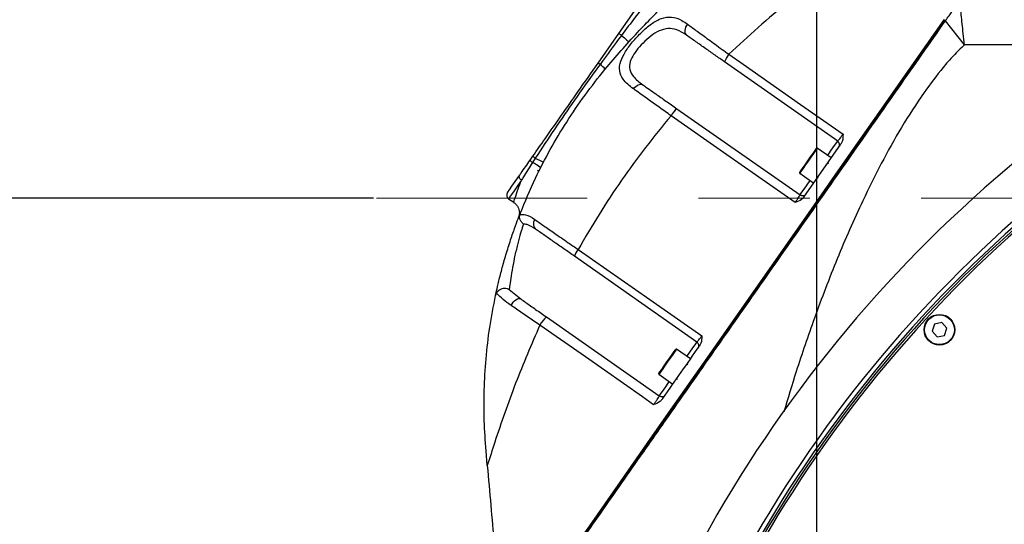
# Model space of a CAD drawing. Header units: millimetres. Extents: x 1654 to 2248, y 5204 to 5624.
# Tile 52 of 81: x 1807 to 1829, y 5535 to 5547. Entities that reach past the tile are written whole.
import ezdxf

# ---------------------------------------------------------------- set-up
doc = ezdxf.new("R2010")
doc.units = ezdxf.units.MM
doc.header["$PDSIZE"] = -1
doc.linetypes.add('CENTERX2', pattern=[20.32, 12.7, -2.54, 2.54, -2.54])
for name, color, linetype in [('运动空间01轨迹1-1', 2, 'Continuous'), ('运动空间02尺寸标注', 3, 'Continuous'), ('运动空间04中心线', 1, 'Continuous'), ('运动空间05模型', 7, 'Continuous')]:
    doc.layers.add(name, color=color, linetype=linetype)
doc.styles.add('PC_TEXTSTYLE2', font='ISOCP.SHX', dxfattribs={"width": 0.707, "bigfont": 'GBCBIG.SHX'})
doc.styles.add('SLDTEXTSTYLE0', font='TXT', dxfattribs={"width": 0.7})
doc.dimstyles.new('SLDDIMSTYLE1', dxfattribs={"dimtxt": 5, "dimasz": 4.08, "dimexe": 1, "dimexo": 0.0625, "dimgap": 0.875, "dimtad": 1, "dimlfac": 10, "dimrnd": 1e-09, "dimzin": 12, "dimdsep": 46, "dimtxsty": 'SLDTEXTSTYLE0', "dimsah": 1, "dimcen": 0.09, "dimadec": 0, "dimazin": 3, "dimtfac": 1, "dimtdec": 3, "dimtofl": 0, "dimtmove": 0, "dimatfit": 3, "dimfxl": 1, "dimfrac": 2, "dimtolj": 1, "dimtzin": 12, "dimarcsym": 0})

# ---------------------------------------------------------------- blocks, each defined once
blk = doc.blocks.new('*D166')
at = {"layer": 'Defpoints', "color": 0}
for p in [(1814.782, 5542.664), (1755.398, 5526.664), (1811.7, 5526.664)]:
    blk.add_point(p, dxfattribs=at)
at = {"layer": '运动空间02尺寸标注', "color": 0, "lineweight": -2}
for p, q in [((1814.72, 5542.664), (1754.398, 5542.664)), ((1755.398, 5538.584), (1755.398, 5530.744)), ((1811.638, 5526.664), (1754.398, 5526.664))]:
    blk.add_line(p, q, dxfattribs=at)
at = {"layer": '运动空间02尺寸标注', "color": 0}
for points in [[(1756.078, 5538.584), (1754.718, 5538.584), (1755.398, 5542.664)], [(1754.718, 5530.744), (1756.078, 5530.744), (1755.398, 5526.664)]]:
    blk.add_solid(points, dxfattribs=at)
at = {"layer": '运动空间02尺寸标注', "color": 0, "insert": (1749.523, 5533.637), "char_height": 5, "attachment_point": 2, "rotation": 90, "style": 'PC_TEXTSTYLE2'}
blk.add_mtext('\\A1;160', dxfattribs=at)
blk = doc.blocks.new('*D167')
at = {"layer": 'Defpoints', "color": 0}
for p in [(1888.83, 5558.55), (1888.83, 5553.938), (1824.83, 5532.414)]:
    blk.add_point(p, dxfattribs=at)
at = {"layer": '运动空间02尺寸标注', "color": 0, "lineweight": -2}
for p, q in [((1824.83, 5532.476), (1824.83, 5559.55)), ((1888.83, 5554), (1888.83, 5559.55)), ((1828.91, 5558.55), (1884.75, 5558.55))]:
    blk.add_line(p, q, dxfattribs=at)
at = {"layer": '运动空间02尺寸标注', "color": 0}
for points in [[(1828.91, 5559.23), (1828.91, 5557.87), (1824.83, 5558.55)], [(1884.75, 5557.87), (1884.75, 5559.23), (1888.83, 5558.55)]]:
    blk.add_solid(points, dxfattribs=at)
at = {"layer": '运动空间02尺寸标注', "color": 0, "insert": (1856.917, 5564.425), "char_height": 5, "attachment_point": 2, "style": 'PC_TEXTSTYLE2'}
blk.add_mtext('\\A1;640', dxfattribs=at)
blk = doc.blocks.new('*D171')
at = {"layer": 'Defpoints', "color": 0}
for p in [(1740.742, 5551.664), (1832.83, 5551.664), (1813.43, 5425.664)]:
    blk.add_point(p, dxfattribs=at)
at = {"layer": '运动空间02尺寸标注', "color": 0, "lineweight": -2}
for p, q in [((1832.767, 5551.664), (1739.742, 5551.664)), ((1740.742, 5429.744), (1740.742, 5547.584)), ((1813.367, 5425.664), (1739.742, 5425.664))]:
    blk.add_line(p, q, dxfattribs=at)
at = {"layer": '运动空间02尺寸标注', "color": 0}
for points in [[(1741.422, 5547.584), (1740.062, 5547.584), (1740.742, 5551.664)], [(1740.062, 5429.744), (1741.422, 5429.744), (1740.742, 5425.664)]]:
    blk.add_solid(points, dxfattribs=at)
at = {"layer": '运动空间02尺寸标注', "color": 0, "insert": (1737.367, 5488.664), "char_height": 5, "attachment_point": 5, "rotation": 90, "style": 'PC_TEXTSTYLE2'}
blk.add_mtext('\\A1;1260', dxfattribs=at)
blk = doc.blocks.new('*D131')
at = {"layer": 'Defpoints', "color": 0}
for p in [(1824.83, 5592.633), (1725.311, 5425.664), (1806.83, 5425.664)]:
    blk.add_point(p, dxfattribs=at)
at = {"layer": '运动空间02尺寸标注', "color": 0, "lineweight": -2}
for p, q in [((1824.767, 5592.633), (1724.311, 5592.633)), ((1725.311, 5588.553), (1725.311, 5429.744)), ((1806.768, 5425.664), (1724.311, 5425.664))]:
    blk.add_line(p, q, dxfattribs=at)
at = {"layer": '运动空间02尺寸标注', "color": 0}
for points in [[(1725.991, 5588.553), (1724.631, 5588.553), (1725.311, 5592.633)], [(1724.631, 5429.744), (1725.991, 5429.744), (1725.311, 5425.664)]]:
    blk.add_solid(points, dxfattribs=at)
at = {"layer": '运动空间02尺寸标注', "color": 0, "insert": (1721.936, 5509.148), "char_height": 5, "attachment_point": 5, "rotation": 90, "style": 'PC_TEXTSTYLE2'}
blk.add_mtext('\\A1;1669.7', dxfattribs=at)

msp = doc.modelspace()

# ---------------------------------------------------------------- linework, layer by layer
at = {"layer": '运动空间01轨迹1-1'}
msp.add_arc((1824.829779, 5468.663585), 123.96969, 289.99999841, 179.98431917, dxfattribs=at)
at = {"layer": '运动空间04中心线', "linetype": 'CENTERX2', "lineweight": 18}
msp.add_line((1900.872847, 5542.663586), (1814.782082, 5542.663586), dxfattribs=at)
at = {"layer": '运动空间05模型', "lineweight": 25}
for p, q in [((1820.312518, 5546.421684), (1820.724982, 5547.010745)), ((1827.73373, 5546.733929), (1827.750114, 5546.722461)), ((1828.200998, 5546.163584), (1827.768262, 5546.713509)), ((1819.840524, 5545.747603), (1820.312518, 5546.421684)), ((1830.019841, 5546.163584), (1828.200998, 5546.163584)), ((1825.308898, 5543.968298), (1822.725213, 5545.777406)), ((1821.639339, 5544.706585), (1824.448534, 5542.73956)), ((1826.325471, 5544.652988), (1826.274631, 5544.650127)), ((1824.534828, 5542.688467), (1825.37991, 5543.895365)), ((1825.161383, 5543.583275), (1824.841914, 5543.806972)), ((1818.290189, 5543.533494), (1818.352527, 5543.622519)), ((1818.407864, 5543.579985), (1818.343521, 5543.478908)), ((1825.547251, 5543.611313), (1825.59734, 5543.613113)), ((1818.465791, 5543.296112), (1818.475435, 5543.309893)), ((1818.478173, 5543.296362), (1818.468246, 5543.282188)), ((1824.44041, 5543.233563), (1824.75988, 5543.009867)), ((1817.796389, 5542.653932), (1817.914898, 5542.57095)), ((1824.800311, 5542.544575), (1824.851291, 5542.547645)), ((1818.063075, 5542.316504), (1818.055949, 5542.294462)), ((1824.736047, 5542.383058), (1824.682321, 5542.376073)), ((1824.385235, 5541.882046), (1824.322385, 5541.86203)), ((1824.341303, 5541.889043), (1824.397925, 5541.900171)), ((1822.09687, 5539.381041), (1819.29954, 5541.339751)), ((1817.812261, 5540.578772), (1818.075103, 5540.365954)), ((1818.663264, 5539.954115), (1821.236506, 5538.152315)), ((1823.001075, 5539.905263), (1823.028162, 5540.013684)), ((1823.056718, 5540.054466), (1823.029966, 5539.946522)), ((1827.517023, 5539.793475), (1827.460912, 5539.630885)), ((1827.685886, 5539.826174), (1827.517023, 5539.793475)), ((1827.798638, 5539.69629), (1827.685886, 5539.826174)), ((1827.742528, 5539.5337), (1827.798638, 5539.69629)), ((1827.460912, 5539.630885), (1827.573665, 5539.500995)), ((1827.573665, 5539.500995), (1827.742528, 5539.5337)), ((1821.949354, 5538.996024), (1821.629885, 5539.219721)), ((1822.403537, 5539.123042), (1822.381041, 5539.019765)), ((1821.228382, 5538.646312), (1821.547851, 5538.422616)), ((1821.458483, 5537.771954), (1821.474868, 5537.76048)), ((1821.37838, 5537.587817), (1821.378342, 5537.587763)), ((1817.313853, 5536.564578), (1817.284507, 5536.900021))]:
    msp.add_line(p, q, dxfattribs=at)
at = {"layer": '运动空间05模型', "lineweight": 25, "flags": 128}
for points in [[(1821.458483, 5537.771954), (1822.238852, 5538.886435), (1823.020976, 5540.00342), (1823.804555, 5541.122486), (1824.589286, 5542.243202), (1825.374872, 5543.365134), (1826.161008, 5544.487859), (1826.947396, 5545.61093), (1827.73373, 5546.733929)], [(1821.474868, 5537.76048), (1822.255236, 5538.874961), (1823.037359, 5539.991952), (1823.820937, 5541.111018), (1824.605669, 5542.231728), (1825.391254, 5543.353666), (1826.17739, 5544.476379), (1826.963778, 5545.599462), (1827.750114, 5546.722461)], [(1821.880588, 5546.636774), (1821.856857, 5546.602561), (1821.83829, 5546.565916), (1821.825692, 5546.5284), (1821.819611, 5546.49166), (1821.820307, 5546.45728), (1821.827752, 5546.426751), (1821.841623, 5546.401395), (1821.86132, 5546.382309)], [(1820.375726, 5546.381189), (1820.410279, 5546.350028), (1820.442382, 5546.321084), (1820.471171, 5546.29512), (1820.495865, 5546.27284), (1820.5158, 5546.254863), (1820.530439, 5546.241666), (1820.539379, 5546.233596), (1820.54239, 5546.23089)], [(1822.823817, 5545.948626), (1823.150231, 5545.720066), (1824.455889, 5544.805838), (1825.428926, 5544.124521)], [(1820.648757, 5545.160021), (1820.673064, 5545.190074), (1820.700145, 5545.216252), (1820.728979, 5545.237578), (1820.758483, 5545.253254), (1820.787546, 5545.262696), (1820.815075, 5545.265533), (1820.840031, 5545.261671), (1820.861477, 5545.251252)], [(1824.336538, 5542.564423), (1824.084901, 5542.740621), (1822.779243, 5543.654837), (1821.505905, 5544.546415)], [(1825.079468, 5543.640627), (1825.14693, 5543.736984), (1825.215046, 5543.834259), (1825.266298, 5543.907453), (1825.298113, 5543.952896), (1825.308898, 5543.968298)], [(1824.624911, 5543.514492), (1824.688615, 5543.605472), (1824.74629, 5543.687834), (1824.791684, 5543.752672), (1824.81988, 5543.792941), (1824.827986, 5543.804516)], [(1824.841914, 5543.806972), (1824.833568, 5543.795051), (1824.804543, 5543.753602), (1824.757815, 5543.686868), (1824.698444, 5543.602075), (1824.632866, 5543.508424)], [(1824.437954, 5543.247487), (1824.442105, 5543.253423), (1824.465441, 5543.286742), (1824.506931, 5543.346001), (1824.562081, 5543.424763), (1824.624911, 5543.514492)], [(1824.632866, 5543.508424), (1824.568187, 5543.416049), (1824.511417, 5543.334974), (1824.468705, 5543.273975), (1824.444683, 5543.239667), (1824.44041, 5543.233563)], [(1817.771832, 5542.793204), (1817.783526, 5542.809905), (1817.818135, 5542.859329), (1817.874244, 5542.939462), (1817.94957, 5543.047036), (1818.041036, 5543.177666)], [(1818.092513, 5543.076839), (1818.000371, 5542.945243), (1817.922625, 5542.834212), (1817.8619, 5542.747487), (1817.820239, 5542.68799), (1817.799053, 5542.657734), (1817.796389, 5542.653932)], [(1818.041036, 5543.177666), (1818.03667, 5543.168081), (1818.035624, 5543.156661), (1818.037931, 5543.143846), (1818.043504, 5543.130125), (1818.052134, 5543.116035), (1818.063483, 5543.102099), (1818.077118, 5543.088867), (1818.092513, 5543.076839)], [(1824.448534, 5542.73956), (1824.459319, 5542.754973), (1824.491135, 5542.800404), (1824.542386, 5542.873599), (1824.610502, 5542.970885), (1824.677964, 5543.06723)], [(1819.386185, 5541.493882), (1819.712595, 5541.265358), (1821.018234, 5540.351261), (1822.205055, 5539.520355)], [(1817.854891, 5540.217341), (1817.878282, 5540.255727), (1817.905873, 5540.29137), (1817.936251, 5540.322448), (1817.967865, 5540.347369), (1817.999098, 5540.364863), (1818.028349, 5540.374024), (1818.054125, 5540.374394), (1818.075103, 5540.365954)], [(1821.107462, 5537.952824), (1820.855847, 5538.128956), (1819.550249, 5539.042874), (1818.512547, 5539.769264)], [(1821.86744, 5539.053382), (1821.934902, 5539.149727), (1822.003018, 5539.247008), (1822.054269, 5539.320202), (1822.086084, 5539.365639), (1822.09687, 5539.381041)], [(1821.412883, 5538.927241), (1821.476588, 5539.018221), (1821.534261, 5539.100589), (1821.579656, 5539.165415), (1821.607851, 5539.205684), (1821.615959, 5539.217265)], [(1821.629885, 5539.219721), (1821.621541, 5539.2078), (1821.592516, 5539.166351), (1821.545786, 5539.099611), (1821.486417, 5539.014824), (1821.420837, 5538.921167)], [(1821.225927, 5538.660242), (1821.230078, 5538.666166), (1821.253413, 5538.699497), (1821.294904, 5538.75875), (1821.350053, 5538.837512), (1821.412883, 5538.927241)], [(1821.420837, 5538.921167), (1821.35616, 5538.828798), (1821.299389, 5538.747717), (1821.256677, 5538.686724), (1821.232656, 5538.652416), (1821.228382, 5538.646312)], [(1821.236506, 5538.152315), (1821.247292, 5538.167717), (1821.279106, 5538.213153), (1821.330357, 5538.286348), (1821.398473, 5538.383628), (1821.465937, 5538.479973)], [(1818.076188, 5532.941534), (1818.365583, 5533.354832), (1818.66887, 5533.787973), (1818.984977, 5534.239419), (1819.312793, 5534.707589), (1819.65116, 5535.190828), (1819.998888, 5535.687436), (1820.354751, 5536.195661), (1820.717493, 5536.713709), (1821.085838, 5537.239756), (1821.458483, 5537.771954)], [(1818.09257, 5532.930066), (1818.381966, 5533.343364), (1818.685252, 5533.776499), (1819.001359, 5534.227951), (1819.329176, 5534.696116), (1819.667542, 5535.179354), (1820.015273, 5535.675962), (1820.371133, 5536.184187), (1820.733875, 5536.702235), (1821.10222, 5537.228288), (1821.474868, 5537.76048)]]:
    msp.add_lwpolyline(points, dxfattribs=at)
at = {"layer": '运动空间05模型', "lineweight": 25}
for radius in [0.35, 0.34]:
    msp.add_circle((1827.629775, 5539.663586), radius, dxfattribs=at)
for centre, radius, start, end in [((1820.058521, 5545.955653), 0.530754, 53.2982709, 61.408678), ((1823.266896, 5545.579459), 0.576718, 140.1994237, 159.9262048), ((1848.518688, 5520.411755), 30, 122.8117975, 165.2159394), ((1819.553349, 5545.26055), 0.565412, 54.0291681, 59.4756923), ((1819.075966, 5544.698026), 1.302276, 44.4666412, 51.567118), ((1848.518688, 5520.411755), 29, 122.8117975, 165.2159394), ((1848.518688, 5520.411755), 28.9, 122.8117975, 165.2159394), ((1848.518688, 5520.411755), 28.85, 122.8117975, 165.2159394), ((1822.040756, 5544.236507), 0.61815, 130.4952876, 149.9107696), ((1848.518688, 5520.411755), 28.8, 122.8117975, 165.2159394), ((1825.251541, 5543.886378), 0.1, 325, 55), ((1824.836178, 5543.798778), 0.01, 55, 145), ((1818.404109, 5543.591449), 0.127815, 206.964343, 241.703441), ((1818.666385, 5543.973587), 0.470909, 228.2030077, 236.7027685), ((1820.742746, 5547.976007), 4.977619, 242.0256507, 244.4286802), ((1817.992522, 5542.740371), 0.817702, 50.1653558, 64.5800079), ((1818.473982, 5543.290379), 0.01, 145, 235), ((1825.103201, 5543.465314), 0.02, 145, 235), ((1824.446146, 5543.241755), 0.01, 145, 235), ((1824.850827, 5543.104887), 0.02, 55, 145), ((1817.853746, 5542.735846), 0.1, 145, 235), ((1824.505891, 5542.821481), 0.1, 235, 325), ((1818.531077, 5542.078853), 0.167381, 143.0409137, 224.6632391), ((1819.766425, 5541.178713), 0.493877, 140.3457311, 160.9696943), ((1819.139815, 5539.411698), 0.722023, 131.3015534, 150.3152808), ((1822.039513, 5539.299127), 0.1, 325, 55), ((1821.62415, 5539.211527), 0.01, 55, 145), ((1821.891173, 5538.878062), 0.02, 145, 235), ((1821.234118, 5538.654504), 0.01, 145, 235), ((1821.638799, 5538.517636), 0.02, 55, 145), ((1821.293863, 5538.234229), 0.1, 235, 325)]:
    msp.add_arc(centre, radius, start, end, dxfattribs=at)
for points, knots in [([(1825.653468, 5548.194851), (1825.653467, 5548.194851), (1825.352924, 5548.194851), (1824.9357, 5547.604071), (1824.180656, 5547.163702), (1823.489452, 5546.561627), (1823.045693, 5546.152958), (1822.823817, 5545.948626)], [0, 0, 0, 0, 0.000001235, 0.249187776, 0.498330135, 0.749168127, 1, 1, 1, 1]), ([(1820.005346, 5545.610262), (1820.246248, 5545.892399), (1820.695761, 5546.418853), (1821.184993, 5546.908907), (1821.412036, 5547.136332)], [0, 0, 0, 0, 0.53591844, 1, 1, 1, 1]), ([(1827.768259, 5546.713509), (1827.795162, 5546.751932), (1827.862497, 5546.848102), (1827.970154, 5547.001844), (1828.050361, 5547.116391), (1828.090509, 5547.173728)], [0, 0, 0, 0, 0.249432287, 0.624305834, 1, 1, 1, 1]), ([(1828.200998, 5546.163584), (1828.19166, 5546.249003), (1828.174, 5546.410552), (1828.149102, 5546.638394), (1828.12731, 5546.8376), (1828.10809, 5547.013077), (1828.096208, 5547.121652), (1828.090509, 5547.173728)], [0, 0, 0, 0, 0.251946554, 0.476498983, 0.673679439, 0.843485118, 1, 1, 1, 1]), ([(1820.806897, 5546.953382), (1820.766582, 5546.900285), (1820.622147, 5546.710056), (1820.478952, 5546.518952), (1820.375726, 5546.381189)], [0, 0, 0, 0, 0.279121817, 1, 1, 1, 1]), ([(1827.740121, 5546.743061), (1827.318828, 5546.141389), (1826.476103, 5544.93785), (1825.211732, 5543.132154), (1824.082719, 5541.519743), (1823.08932, 5540.101029), (1822.233008, 5538.878086), (1821.493976, 5537.822643), (1820.871641, 5536.933853), (1820.364433, 5536.209481), (1819.86572, 5535.49725), (1819.381196, 5534.805282), (1818.956694, 5534.199022), (1818.593929, 5533.680943), (1818.289905, 5533.246749), (1818.12044, 5533.00473), (1818.035984, 5532.884116)], [0, 0, 0, 0, 0.124672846, 0.249386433, 0.374079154, 0.459044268, 0.544028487, 0.628943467, 0.680479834, 0.732216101, 0.783896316, 0.83538714, 0.886716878, 0.924514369, 0.962380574, 1, 1, 1, 1]), ([(1820.648757, 5545.160021), (1820.603121, 5545.194684), (1820.511908, 5545.263964), (1820.391727, 5545.396105), (1820.315438, 5545.565799), (1820.34039, 5545.780802), (1820.455672, 5546.007677), (1820.626295, 5546.235692), (1820.83459, 5546.460653), (1821.06173, 5546.65677), (1821.29254, 5546.78561), (1821.523945, 5546.814532), (1821.71807, 5546.74784), (1821.838413, 5546.665596), (1821.880588, 5546.636774)], [0, 0, 0, 0, 0.061996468, 0.123911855, 0.217670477, 0.30982571, 0.3905225, 0.470003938, 0.553507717, 0.64202474, 0.735607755, 0.834580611, 0.942028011, 1, 1, 1, 1]), ([(1821.37838, 5537.587817), (1821.72693, 5538.085596), (1822.424446, 5539.08175), (1823.482471, 5540.592767), (1824.547441, 5542.113705), (1825.617862, 5543.642422), (1826.69323, 5545.1782), (1827.409942, 5546.20178), (1827.768247, 5546.713497)], [0, 0, 0, 0, 0.165496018, 0.331189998, 0.496847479, 0.664573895, 0.832310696, 1, 1, 1, 1]), ([(1821.86132, 5546.382309), (1821.822926, 5546.407706), (1821.715144, 5546.479003), (1821.541104, 5546.544271), (1821.337432, 5546.53346), (1821.140758, 5546.440851), (1820.953183, 5546.29479), (1820.784645, 5546.125391), (1820.648408, 5545.950674), (1820.558985, 5545.77174), (1820.550066, 5545.595746), (1820.645676, 5545.416135), (1820.782161, 5545.311853), (1820.861477, 5545.251252)], [0, 0, 0, 0, 0.0605882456, 0.1700921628, 0.2687836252, 0.3618727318, 0.4506204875, 0.5343942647, 0.612947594, 0.6909512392, 0.7793756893, 0.8717889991, 1, 1, 1, 1]), ([(1821.880588, 5546.636774), (1821.953104, 5546.583841), (1822.100265, 5546.476421), (1822.367087, 5546.281782), (1822.612976, 5546.102425), (1822.771933, 5545.986473), (1822.823817, 5545.948626)], [0, 0, 0, 0, 0.265422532, 0.538639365, 0.849410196, 1, 1, 1, 1]), ([(1820.375726, 5546.381189), (1820.335852, 5546.327782), (1820.171428, 5546.107553), (1820.008712, 5545.885984), (1819.885457, 5545.718147)], [0, 0, 0, 0, 0.242508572, 1, 1, 1, 1]), ([(1822.725213, 5545.777406), (1822.653181, 5545.827847), (1822.507615, 5545.929781), (1822.287108, 5546.084176), (1822.064762, 5546.239858), (1821.929779, 5546.334374), (1821.86132, 5546.382309)], [0, 0, 0, 0, 0.228428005, 0.461618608, 0.726948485, 1, 1, 1, 1]), ([(1828.200998, 5546.163584), (1828.115286, 5546.082273), (1827.943789, 5545.919581), (1827.633406, 5545.558028), (1827.22767, 5545.019933), (1826.756794, 5544.285816), (1826.295619, 5543.457669), (1825.801172, 5542.458223), (1825.285677, 5541.284041), (1824.788744, 5539.979888), (1824.387778, 5538.813426), (1824.172169, 5538.09486), (1824.079989, 5537.787653)], [0, 0, 0, 0, 0.0376088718, 0.0752500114, 0.1516027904, 0.2521236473, 0.3527804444, 0.4534014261, 0.6072124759, 0.7610471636, 0.8978409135, 1, 1, 1, 1]), ([(1818.063075, 5542.316504), (1818.175064, 5542.586143), (1818.381565, 5543.083339), (1818.742704, 5543.776517), (1819.119814, 5544.410511), (1819.537198, 5545.021241), (1819.843146, 5545.414581), (1820.003063, 5545.607509), (1820.005346, 5545.610262)], [0, 0, 0, 0, 0.226524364, 0.417694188, 0.608870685, 0.803027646, 0.997188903, 1, 1, 1, 1]), ([(1818.352527, 5543.622519), (1818.445741, 5543.755646), (1818.78869, 5544.245441), (1819.28482, 5544.953971), (1819.687579, 5545.529175), (1819.840524, 5545.747603)], [0, 0, 0, 0, 0.187989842, 0.691645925, 1, 1, 1, 1]), ([(1819.885457, 5545.718147), (1819.846176, 5545.664287), (1819.649757, 5545.394971), (1819.146182, 5544.689774), (1818.703163, 5544.023858), (1818.407864, 5543.579985)], [0, 0, 0, 0, 0.076940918, 0.384726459, 1, 1, 1, 1]), ([(1821.505905, 5544.546415), (1821.415652, 5544.610921), (1821.232522, 5544.741807), (1820.955188, 5544.940309), (1820.763194, 5545.077922), (1820.662539, 5545.150133), (1820.648757, 5545.160021)], [0, 0, 0, 0, 0.292567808, 0.593640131, 0.944359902, 1, 1, 1, 1]), ([(1820.861477, 5545.251252), (1820.956974, 5545.184385), (1821.121283, 5545.069336), (1821.389371, 5544.88161), (1821.555226, 5544.765479), (1821.639339, 5544.706585)], [0, 0, 0, 0, 0.4061685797, 0.6988415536, 1, 1, 1, 1]), ([(1821.505905, 5544.546415), (1821.309391, 5544.307703), (1820.916364, 5543.83028), (1820.370842, 5543.076936), (1819.855284, 5542.300162), (1819.542551, 5541.762642), (1819.386185, 5541.493882)], [0, 0, 0, 0, 0.248756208, 0.497512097, 0.748756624, 1, 1, 1, 1]), ([(1825.308898, 5543.968298), (1825.310977, 5543.969554), (1825.315132, 5543.972064), (1825.337161, 5543.998943), (1825.368024, 5544.039606), (1825.400535, 5544.084247), (1825.421191, 5544.113549), (1825.428926, 5544.124521)], [0, 0, 0, 0, 0.218404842, 0.436589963, 0.654092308, 0.870470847, 1, 1, 1, 1]), ([(1825.428926, 5544.124521), (1825.428926, 5544.124219), (1825.429015, 5544.069853), (1825.429447, 5543.987165), (1825.391728, 5543.917265), (1825.37991, 5543.895365)], [0, 0, 0, 0, 0.003820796, 0.687891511, 1, 1, 1, 1]), ([(1818.041036, 5543.177666), (1818.056066, 5543.199131), (1818.132475, 5543.308254), (1818.219934, 5543.433158), (1818.290189, 5543.533494)], [0, 0, 0, 0, 0.196701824, 1, 1, 1, 1]), ([(1825.580839, 5543.589546), (1825.569223, 5543.588784), (1825.552322, 5543.587676), (1825.535245, 5543.586812), (1825.529904, 5543.586542)], [0, 0, 0, 0, 0.687218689, 1, 1, 1, 1]), ([(1818.343521, 5543.478908), (1818.308271, 5543.423155), (1818.236716, 5543.30998), (1818.153597, 5543.176145), (1818.107485, 5543.101178), (1818.092513, 5543.076839)], [0, 0, 0, 0, 0.396028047, 0.80391325, 1, 1, 1, 1]), ([(1817.918408, 5542.575963), (1817.917992, 5542.574626), (1817.916029, 5542.568314), (1817.943387, 5542.656215), (1818.004492, 5542.842199), (1818.06683, 5543.008374), (1818.092513, 5543.076839)], [0, 0, 0, 0, 0.089357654, 0.421778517, 0.761771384, 1, 1, 1, 1]), ([(1824.336538, 5542.564423), (1824.346327, 5542.57845), (1824.369009, 5542.610951), (1824.401754, 5542.659622), (1824.429396, 5542.702518), (1824.447128, 5542.732423), (1824.448065, 5542.73718), (1824.448534, 5542.73956)], [0, 0, 0, 0, 0.158775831, 0.367910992, 0.578071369, 0.788941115, 1, 1, 1, 1]), ([(1824.534828, 5542.688467), (1824.5183, 5542.669882), (1824.465552, 5542.610569), (1824.387822, 5542.582974), (1824.336818, 5542.564525), (1824.336538, 5542.564423)], [0, 0, 0, 0, 0.31215695, 0.996222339, 1, 1, 1, 1]), ([(1817.913142, 5542.569514), (1817.931703, 5542.556006), (1817.970433, 5542.527818), (1818.009744, 5542.469265), (1818.034434, 5542.408703), (1818.044599, 5542.353117), (1818.044691, 5542.30607), (1818.041206, 5542.275366), (1818.03752, 5542.260811), (1818.036899, 5542.258359)], [0, 0, 0, 0, 0.1921932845, 0.4010575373, 0.5832335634, 0.7409379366, 0.8735226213, 0.9786966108, 1, 1, 1, 1]), ([(1817.501614, 5540.44338), (1817.505707, 5540.462582), (1817.516009, 5540.510908), (1817.558242, 5540.700313), (1817.629987, 5540.990741), (1817.724012, 5541.33011), (1817.830806, 5541.673797), (1817.934135, 5541.974678), (1818.017071, 5542.198234), (1818.048692, 5542.279526), (1818.063075, 5542.316504)], [0, 0, 0, 0, 0.088822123, 0.223544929, 0.362878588, 0.500896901, 0.639153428, 0.774407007, 0.897384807, 1, 1, 1, 1]), ([(1818.027571, 5542.224605), (1818.026928, 5542.222936), (1818.025624, 5542.219549), (1818.036153, 5542.246974), (1818.041495, 5542.260887)], [0, 0, 0, 0, 0.492716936, 1, 1, 1, 1]), ([(1818.136827, 5542.074122), (1818.136531, 5542.07436), (1818.123627, 5542.08477), (1818.09568, 5542.112776), (1818.063995, 5542.165884), (1818.046605, 5542.231423), (1818.052833, 5542.273443), (1818.055949, 5542.294462)], [0, 0, 0, 0, 0.004594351, 0.200831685, 0.471074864, 0.73543117, 1, 1, 1, 1]), ([(1818.055949, 5542.294462), (1818.097908, 5542.295728), (1818.208065, 5542.299053), (1818.324959, 5542.225208), (1818.397329, 5542.179491)], [0, 0, 0, 0, 0.380898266, 1, 1, 1, 1]), ([(1818.397329, 5542.179491), (1818.465164, 5542.13202), (1818.602802, 5542.035701), (1818.860893, 5541.856341), (1819.125938, 5541.672961), (1819.310918, 5541.545674), (1819.386185, 5541.493882)], [0, 0, 0, 0, 0.244563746, 0.496217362, 0.795014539, 1, 1, 1, 1]), ([(1824.71883, 5542.358471), (1824.705087, 5542.358143), (1824.687763, 5542.357729), (1824.670737, 5542.355055), (1824.667219, 5542.354502)], [0, 0, 0, 0, 0.793352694, 1, 1, 1, 1]), ([(1818.136827, 5542.074122), (1818.128667, 5542.048488), (1818.108177, 5541.984118), (1818.057272, 5541.814126), (1817.991831, 5541.569602), (1817.927607, 5541.289938), (1817.874699, 5541.013272), (1817.837337, 5540.775236), (1817.818952, 5540.634021), (1817.81378, 5540.591315), (1817.812261, 5540.578772)], [0, 0, 0, 0, 0.085424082, 0.2145093, 0.356999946, 0.503443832, 0.65023354, 0.798365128, 0.940780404, 1, 1, 1, 1]), ([(1818.412027, 5541.961195), (1818.347857, 5542.002463), (1818.254401, 5542.062566), (1818.16488, 5542.071364), (1818.136827, 5542.074122)], [0, 0, 0, 0, 0.686630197, 1, 1, 1, 1]), ([(1819.29954, 5541.339751), (1819.217927, 5541.3969), (1819.052284, 5541.512891), (1818.818444, 5541.676619), (1818.59892, 5541.830336), (1818.474917, 5541.91716), (1818.412027, 5541.961195)], [0, 0, 0, 0, 0.248280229, 0.503913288, 0.74840295, 1, 1, 1, 1]), ([(1817.812261, 5540.578772), (1817.811981, 5540.578919), (1817.809434, 5540.580259), (1817.787211, 5540.591399), (1817.742299, 5540.604724), (1817.675568, 5540.604245), (1817.613484, 5540.585358), (1817.558942, 5540.550477), (1817.535117, 5540.516933), (1817.523203, 5540.50016)], [0, 0, 0, 0, 0.003110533, 0.028303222, 0.243641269, 0.441822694, 0.628978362, 0.81446791, 1, 1, 1, 1]), ([(1817.284507, 5536.900021), (1817.268335, 5537.128615), (1817.235988, 5537.585843), (1817.237078, 5538.289655), (1817.278574, 5539.000985), (1817.36181, 5539.72382), (1817.454592, 5540.201361), (1817.501614, 5540.44338)], [0, 0, 0, 0, 0.195606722, 0.391248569, 0.592300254, 0.793376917, 1, 1, 1, 1]), ([(1817.523203, 5540.50016), (1817.516439, 5540.486558), (1817.507411, 5540.468402), (1817.502776, 5540.448398), (1817.501614, 5540.44338)], [0, 0, 0, 0, 0.749159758, 1, 1, 1, 1]), ([(1817.854891, 5540.217341), (1817.792514, 5540.261423), (1817.666414, 5540.350539), (1817.571279, 5540.449932), (1817.523203, 5540.50016)], [0, 0, 0, 0, 0.494659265, 1, 1, 1, 1]), ([(1818.512547, 5539.769264), (1818.42236, 5539.830342), (1818.239411, 5539.954241), (1818.020081, 5540.103953), (1817.896328, 5540.188899), (1817.854891, 5540.217341)], [0, 0, 0, 0, 0.392730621, 0.796664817, 1, 1, 1, 1]), ([(1818.075103, 5540.365954), (1818.112226, 5540.339959), (1818.221113, 5540.263712), (1818.417179, 5540.126429), (1818.580459, 5540.012097), (1818.663264, 5539.954115)], [0, 0, 0, 0, 0.20315695, 0.59589392, 1, 1, 1, 1]), ([(1818.512547, 5539.769264), (1818.321695, 5539.327043), (1818.034631, 5538.661895), (1817.709297, 5537.766756), (1817.495444, 5537.139595), (1817.369735, 5536.741531), (1817.313853, 5536.564578)], [0, 0, 0, 0, 0.414665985, 0.623704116, 0.832724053, 1, 1, 1, 1]), ([(1822.09687, 5539.381041), (1822.098954, 5539.382294), (1822.103121, 5539.384801), (1822.125164, 5539.411676), (1822.156046, 5539.452316), (1822.184724, 5539.491722), (1822.201311, 5539.515081), (1822.205055, 5539.520355)], [0, 0, 0, 0, 0.2339561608, 0.4676775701, 0.7006411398, 0.9324163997, 1, 1, 1, 1]), ([(1822.205055, 5539.520355), (1822.205056, 5539.520055), (1822.205145, 5539.465663), (1822.205453, 5539.382855), (1822.16795, 5539.31325), (1822.156175, 5539.291395)], [0, 0, 0, 0, 0.003790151, 0.687209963, 1, 1, 1, 1]), ([(1821.303344, 5538.073428), (1821.30837, 5538.080604), (1821.591362, 5538.484703), (1821.876299, 5538.891663), (1822.156175, 5539.291395)], [0, 0, 0, 0, 0.017758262, 1, 1, 1, 1]), ([(1822.20764, 5538.841857), (1822.207813, 5538.833807), (1822.20827, 5538.812533), (1822.211091, 5538.792195), (1822.212844, 5538.779552)], [0, 0, 0, 0, 0.3783668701, 1, 1, 1, 1]), ([(1821.107462, 5537.952824), (1821.110095, 5537.956524), (1821.125495, 5537.978172), (1821.154323, 5538.019568), (1821.189819, 5538.07224), (1821.217442, 5538.115221), (1821.235141, 5538.145138), (1821.236051, 5538.149922), (1821.236506, 5538.152315)], [0, 0, 0, 0, 0.0392960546, 0.2298994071, 0.4212995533, 0.613704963, 0.8067603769, 1, 1, 1, 1]), ([(1821.303344, 5538.073428), (1821.287009, 5538.055122), (1821.234954, 5537.996785), (1821.15808, 5537.970605), (1821.10774, 5537.952921), (1821.107462, 5537.952824)], [0, 0, 0, 0, 0.312618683, 0.996215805, 1, 1, 1, 1]), ([(1818.064118, 5532.854559), (1818.124883, 5532.941341), (1818.246463, 5533.114976), (1818.460325, 5533.420404), (1818.69083, 5533.749589), (1818.995809, 5534.185156), (1819.377623, 5534.730442), (1819.841706, 5535.393213), (1820.320746, 5536.07736), (1820.834159, 5536.810588), (1821.189153, 5537.317573), (1821.378342, 5537.587763)], [0, 0, 0, 0, 0.074785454, 0.149631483, 0.227341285, 0.305079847, 0.438397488, 0.571794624, 0.708102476, 0.844437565, 1, 1, 1, 1]), ([(1817.313853, 5536.564578), (1817.340422, 5536.260903), (1817.393696, 5535.651988), (1817.444946, 5535.066195), (1817.470637, 5534.772547)], [0, 0, 0, 0, 0.498715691, 1, 1, 1, 1])]:
    msp.add_open_spline(points, degree=3, knots=knots, dxfattribs=at)

# ---------------------------------------------------------------- dimensions: what is measured, and where the dimension line sits
at = {"layer": '运动空间02尺寸标注'}
for base, p1, p2, picture, middle in [((1725.310707, 5425.663586), (1824.829775, 5592.633276), (1806.83015, 5425.663586), '*D131', (1721.935707, 5509.148431)), ((1740.74186, 5551.663591), (1813.429776, 5425.663586), (1832.829775, 5551.663591), '*D171', (1737.36686, 5488.663588))]:
    dim = msp.add_linear_dim(base=base, p1=p1, p2=p2, angle=90, dimstyle='SLDDIMSTYLE1', override={"dimtxsty": 'PC_TEXTSTYLE2'}, dxfattribs=at)
    dim.commit()
    dim.dimension.update_dxf_attribs({"geometry": picture, "text_midpoint": middle})
dim = msp.add_linear_dim(base=(1888.829775, 5558.549763), p1=(1824.829775, 5532.413586), p2=(1888.829775, 5553.937928), dimstyle='SLDDIMSTYLE1', override={"dimtxsty": 'PC_TEXTSTYLE2'}, dxfattribs=at)
dim.commit()
dim.dimension.update_dxf_attribs({"geometry": '*D167', "text_midpoint": (1856.917057, 5558.549763), "dimtype": 160})
dim = msp.add_linear_dim(base=(1755.398336, 5526.663586), p1=(1814.782082, 5542.663586), p2=(1811.700019, 5526.663586), angle=90, dimstyle='SLDDIMSTYLE1', override={"dimtxsty": 'PC_TEXTSTYLE2'}, dxfattribs=at)
dim.commit()
dim.dimension.update_dxf_attribs({"geometry": '*D166', "text_midpoint": (1755.398336, 5533.637386), "dimtype": 160})

doc.saveas('drawing.dxf')
